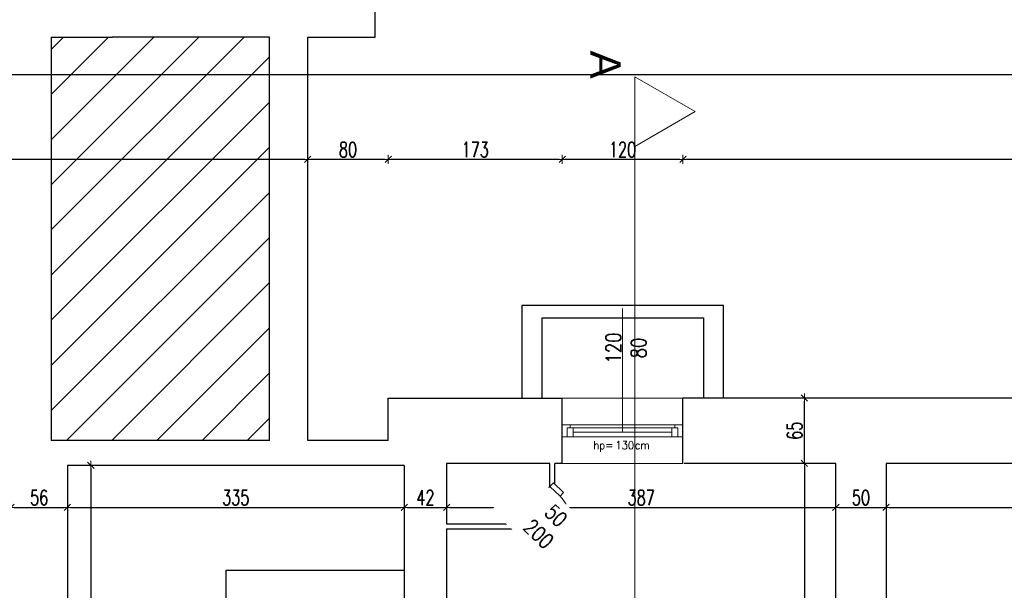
# Model space of a CAD drawing. Header units: millimetres. Extents: x 0 to 111311, y -48878 to -25280.
# Tile 46 of 244: x 67200 to 68179, y -30652 to -30085. Entities that reach past the tile are written whole.
import ezdxf

# ---------------------------------------------------------------- set-up
doc = ezdxf.new("R2010")
doc.units = ezdxf.units.MM
doc.layers.get('Defpoints').update_dxf_attribs({"color": 30})
for name, color, linetype, lineweight in [('J opisy', 7, 'Continuous', 9), ('J stolarka_okna', 144, 'Continuous', 0), ('J wymiary', 1, 'Continuous', 9), ('OPIS', 7, 'Continuous', 5), ('sciany', 252, 'Continuous', 30)]:
    doc.layers.add(name, color=color, linetype=linetype, lineweight=lineweight)
doc.styles.add('ADESK2', font='simplex', dxfattribs={"width": 0.7})
doc.styles.add('MtXpl_simplex_shx', font='simplex.shx')
doc.styles.get("Standard").update_dxf_attribs({"font": 'arial.ttf'})
doc.dimstyles.new('1-100', dxfattribs={"dimscale": 1.5, "dimtxt": 10, "dimasz": 2, "dimexe": 1, "dimexo": 1, "dimgap": 1.5, "dimtad": 1, "dimdec": 0, "dimrnd": 0.5, "dimdsep": 46, "dimtxsty": 'ADESK2', "dimblk": 'wymiar', "dimcen": -1, "dimdle": 5, "dimse1": 1, "dimse2": 1, "dimclrd": 256, "dimclre": 256, "dimclrt": 256, "dimadec": 0, "dimazin": 0, "dimtfac": 1, "dimtdec": 0, "dimtix": 1, "dimtmove": 0, "dimatfit": 3, "dimfxl": 20, "dimfxlon": 1, "dimtolj": 1, "dimtzin": 0, "dimarcsym": 0})

# ---------------------------------------------------------------- blocks, each defined once
blk = doc.blocks.new('wymiar')
for p, q in [((1.5, 0), (-1.5, 0)), ((1.06, 1.06), (-1.06, -1.06)), ((0, 1.5), (0, -1.5))]:
    blk.add_line(p, q)
blk = doc.blocks.new('*D3002')
at = {"layer": 'Defpoints', "color": 0, "ltscale": 4}
for p in [(67247.59, -30528.28), (67247.59, -30983.28), (67270.92, -30983.28)]:
    blk.add_point(p, dxfattribs=at)
at = {"layer": 'J wymiary', "lineweight": -2}
blk.add_line((67270.92, -30531.28), (67270.92, -30980.28), dxfattribs=at)
at = {"layer": 'J wymiary', "lineweight": -2, "ltscale": 4, "xscale": 3, "yscale": 3, "zscale": 3}
for p, rotation in [((67270.92, -30528.28), 90), ((67270.92, -30983.28), 270)]:
    blk.add_blockref('wymiar', p, dxfattribs=dict(at, rotation=rotation))
at = {"layer": 'J wymiary', "ltscale": 4, "insert": (67261.17, -30755.78), "char_height": 15, "attachment_point": 5, "rotation": 90, "style": 'ADESK2'}
blk.add_mtext('\\A1;455', dxfattribs=at)
blk = doc.blocks.new('*D3020')
at = {"layer": 'Defpoints', "color": 0, "ltscale": 4}
for p in [(67191.59, -30570.01), (67247.59, -30570.01), (67247.59, -30570.01)]:
    blk.add_point(p, dxfattribs=at)
at = {"layer": 'J wymiary', "lineweight": -2}
blk.add_line((67194.59, -30570.01), (67244.59, -30570.01), dxfattribs=at)
at = {"layer": 'J wymiary', "lineweight": -2, "ltscale": 4, "xscale": 3, "yscale": 3, "zscale": 3, "rotation": 180}
blk.add_blockref('wymiar', (67191.59, -30570.01), dxfattribs=at)
at = {"layer": 'J wymiary', "lineweight": -2, "ltscale": 4, "xscale": 3, "yscale": 3, "zscale": 3}
blk.add_blockref('wymiar', (67247.59, -30570.01), dxfattribs=at)
at = {"layer": 'J wymiary', "ltscale": 4, "insert": (67219.59, -30560.26), "char_height": 15, "attachment_point": 5, "style": 'ADESK2'}
blk.add_mtext('\\A1;56', dxfattribs=at)
blk = doc.blocks.new('*D3021')
at = {"layer": 'Defpoints', "color": 0, "ltscale": 4}
for p in [(67247.59, -30570.01), (67582.59, -30570.01), (67582.59, -30570.01)]:
    blk.add_point(p, dxfattribs=at)
at = {"layer": 'J wymiary', "lineweight": -2}
blk.add_line((67250.59, -30570.01), (67579.59, -30570.01), dxfattribs=at)
at = {"layer": 'J wymiary', "lineweight": -2, "ltscale": 4, "xscale": 3, "yscale": 3, "zscale": 3, "rotation": 180}
blk.add_blockref('wymiar', (67247.59, -30570.01), dxfattribs=at)
at = {"layer": 'J wymiary', "lineweight": -2, "ltscale": 4, "xscale": 3, "yscale": 3, "zscale": 3}
blk.add_blockref('wymiar', (67582.59, -30570.01), dxfattribs=at)
at = {"layer": 'J wymiary', "ltscale": 4, "insert": (67415.09, -30560.26), "char_height": 15, "attachment_point": 5, "style": 'ADESK2'}
blk.add_mtext('\\A1;335', dxfattribs=at)
blk = doc.blocks.new('*D3022')
at = {"layer": 'Defpoints', "color": 0, "ltscale": 4}
for p in [(67582.59, -30570.01), (67624.59, -30570.01), (67624.59, -30570.01)]:
    blk.add_point(p, dxfattribs=at)
at = {"layer": 'J wymiary', "lineweight": -2}
blk.add_line((67585.59, -30570.01), (67621.59, -30570.01), dxfattribs=at)
at = {"layer": 'J wymiary', "lineweight": -2, "ltscale": 4, "xscale": 3, "yscale": 3, "zscale": 3, "rotation": 180}
blk.add_blockref('wymiar', (67582.59, -30570.01), dxfattribs=at)
at = {"layer": 'J wymiary', "lineweight": -2, "ltscale": 4, "xscale": 3, "yscale": 3, "zscale": 3}
blk.add_blockref('wymiar', (67624.59, -30570.01), dxfattribs=at)
at = {"layer": 'J wymiary', "ltscale": 4, "insert": (67603.59, -30560.26), "char_height": 15, "attachment_point": 5, "style": 'ADESK2'}
blk.add_mtext('\\A1;42', dxfattribs=at)
blk = doc.blocks.new('*D3023')
at = {"layer": 'Defpoints', "color": 0, "ltscale": 4}
for p in [(67624.59, -30570.01), (68011.59, -30570.01), (68011.59, -30570.01)]:
    blk.add_point(p, dxfattribs=at)
at = {"layer": 'J wymiary', "lineweight": -2}
blk.add_line((67627.59, -30570.01), (68008.59, -30570.01), dxfattribs=at)
at = {"layer": 'J wymiary', "lineweight": -2, "ltscale": 4, "xscale": 3, "yscale": 3, "zscale": 3, "rotation": 180}
blk.add_blockref('wymiar', (67624.59, -30570.01), dxfattribs=at)
at = {"layer": 'J wymiary', "lineweight": -2, "ltscale": 4, "xscale": 3, "yscale": 3, "zscale": 3}
blk.add_blockref('wymiar', (68011.59, -30570.01), dxfattribs=at)
at = {"layer": 'J wymiary', "ltscale": 4, "insert": (67818.09, -30560.26), "char_height": 15, "attachment_point": 5, "style": 'ADESK2'}
blk.add_mtext('\\A1;387', dxfattribs=at)
blk = doc.blocks.new('*D3024')
at = {"layer": 'Defpoints', "color": 0, "ltscale": 4}
for p in [(68011.59, -30570.01), (68061.59, -30570.01), (68061.59, -30570.01)]:
    blk.add_point(p, dxfattribs=at)
at = {"layer": 'J wymiary', "lineweight": -2}
blk.add_line((68014.59, -30570.01), (68058.59, -30570.01), dxfattribs=at)
at = {"layer": 'J wymiary', "lineweight": -2, "ltscale": 4, "xscale": 3, "yscale": 3, "zscale": 3, "rotation": 180}
blk.add_blockref('wymiar', (68011.59, -30570.01), dxfattribs=at)
at = {"layer": 'J wymiary', "lineweight": -2, "ltscale": 4, "xscale": 3, "yscale": 3, "zscale": 3}
blk.add_blockref('wymiar', (68061.59, -30570.01), dxfattribs=at)
at = {"layer": 'J wymiary', "ltscale": 4, "insert": (68036.59, -30560.26), "char_height": 15, "attachment_point": 5, "style": 'ADESK2'}
blk.add_mtext('\\A1;50', dxfattribs=at)
blk = doc.blocks.new('*D3025')
at = {"layer": 'Defpoints', "color": 0, "ltscale": 4}
for p in [(68061.59, -30570.01), (68445.59, -30570.01), (68445.59, -30570.01)]:
    blk.add_point(p, dxfattribs=at)
at = {"layer": 'J wymiary', "lineweight": -2}
blk.add_line((68064.59, -30570.01), (68442.59, -30570.01), dxfattribs=at)
at = {"layer": 'J wymiary', "lineweight": -2, "ltscale": 4, "xscale": 3, "yscale": 3, "zscale": 3, "rotation": 180}
blk.add_blockref('wymiar', (68061.59, -30570.01), dxfattribs=at)
at = {"layer": 'J wymiary', "lineweight": -2, "ltscale": 4, "xscale": 3, "yscale": 3, "zscale": 3}
blk.add_blockref('wymiar', (68445.59, -30570.01), dxfattribs=at)
at = {"layer": 'J wymiary', "ltscale": 4, "insert": (68253.59, -30560.26), "char_height": 15, "attachment_point": 5, "style": 'ADESK2'}
blk.add_mtext('\\A1;384', dxfattribs=at)
blk = doc.blocks.new('*D3057')
at = {"layer": 'Defpoints', "color": 0, "ltscale": 4}
for p in [(68011.59, -30526.28), (67980.35, -31074.28), (68011.59, -31074.28)]:
    blk.add_point(p, dxfattribs=at)
at = {"layer": 'J wymiary', "lineweight": -2}
blk.add_line((67980.35, -30529.28), (67980.35, -31071.28), dxfattribs=at)
at = {"layer": 'J wymiary', "lineweight": -2, "ltscale": 4, "xscale": 3, "yscale": 3, "zscale": 3}
for p, rotation in [((67980.35, -30526.28), 90), ((67980.35, -31074.28), 270)]:
    blk.add_blockref('wymiar', p, dxfattribs=dict(at, rotation=rotation))
at = {"layer": 'J wymiary', "ltscale": 4, "insert": (67970.6, -30800.28), "char_height": 15, "attachment_point": 5, "rotation": 90, "style": 'ADESK2'}
blk.add_mtext('\\A1;548', dxfattribs=at)
blk = doc.blocks.new('*D3068')
at = {"layer": 'Defpoints', "color": 0, "ltscale": 4}
for p in [(67980.35, -30461.28), (67980.35, -30461.28), (67980.35, -30526.28)]:
    blk.add_point(p, dxfattribs=at)
at = {"layer": 'J wymiary', "lineweight": -2}
blk.add_line((67980.35, -30523.28), (67980.35, -30464.28), dxfattribs=at)
at = {"layer": 'J wymiary', "lineweight": -2, "ltscale": 4, "xscale": 3, "yscale": 3, "zscale": 3}
for p, rotation in [((67980.35, -30461.28), 90), ((67980.35, -30526.28), 270)]:
    blk.add_blockref('wymiar', p, dxfattribs=dict(at, rotation=rotation))
at = {"layer": 'J wymiary', "ltscale": 4, "insert": (67970.6, -30493.78), "char_height": 15, "attachment_point": 5, "rotation": 90, "style": 'ADESK2'}
blk.add_mtext('\\A1;65', dxfattribs=at)
blk = doc.blocks.new('*D3221')
at = {"layer": 'Defpoints', "color": 0, "ltscale": 4}
for p in [(67859.59, -30223.8), (67859.59, -30477.67), (68745.21, -30477.09)]:
    blk.add_point(p, dxfattribs=at)
at = {"layer": 'J wymiary', "lineweight": -2}
blk.add_line((68742.21, -30223.8), (67862.59, -30223.8), dxfattribs=at)
at = {"layer": 'J wymiary', "lineweight": -2, "ltscale": 4, "xscale": 3, "yscale": 3, "zscale": 3, "rotation": 180}
blk.add_blockref('wymiar', (67859.59, -30223.8), dxfattribs=at)
at = {"layer": 'J wymiary', "lineweight": -2, "ltscale": 4, "xscale": 3, "yscale": 3, "zscale": 3}
blk.add_blockref('wymiar', (68745.21, -30223.8), dxfattribs=at)
at = {"layer": 'J wymiary', "ltscale": 4, "insert": (68302.4, -30214.05), "char_height": 15, "attachment_point": 5, "style": 'ADESK2'}
blk.add_mtext('\\A1;886', dxfattribs=at)
blk = doc.blocks.new('*D3222')
at = {"layer": 'Defpoints', "color": 0, "ltscale": 4}
for p in [(67739.59, -30223.8), (67739.59, -30479.43), (67859.59, -30477.67)]:
    blk.add_point(p, dxfattribs=at)
at = {"layer": 'J wymiary', "lineweight": -2}
blk.add_line((67856.59, -30223.8), (67742.59, -30223.8), dxfattribs=at)
at = {"layer": 'J wymiary', "lineweight": -2, "ltscale": 4, "xscale": 3, "yscale": 3, "zscale": 3, "rotation": 180}
blk.add_blockref('wymiar', (67739.59, -30223.8), dxfattribs=at)
at = {"layer": 'J wymiary', "lineweight": -2, "ltscale": 4, "xscale": 3, "yscale": 3, "zscale": 3}
blk.add_blockref('wymiar', (67859.59, -30223.8), dxfattribs=at)
at = {"layer": 'J wymiary', "ltscale": 4, "insert": (67799.59, -30214.05), "char_height": 15, "attachment_point": 5, "style": 'ADESK2'}
blk.add_mtext('\\A1;120', dxfattribs=at)
blk = doc.blocks.new('*D3223')
at = {"layer": 'Defpoints', "color": 0, "ltscale": 4}
for p in [(67566.59, -30223.8), (67739.59, -30479.43), (67566.59, -30487.04)]:
    blk.add_point(p, dxfattribs=at)
at = {"layer": 'J wymiary', "lineweight": -2}
blk.add_line((67736.59, -30223.8), (67569.59, -30223.8), dxfattribs=at)
at = {"layer": 'J wymiary', "lineweight": -2, "ltscale": 4, "xscale": 3, "yscale": 3, "zscale": 3, "rotation": 180}
blk.add_blockref('wymiar', (67566.59, -30223.8), dxfattribs=at)
at = {"layer": 'J wymiary', "lineweight": -2, "ltscale": 4, "xscale": 3, "yscale": 3, "zscale": 3}
blk.add_blockref('wymiar', (67739.59, -30223.8), dxfattribs=at)
at = {"layer": 'J wymiary', "ltscale": 4, "insert": (67653.09, -30214.05), "char_height": 15, "attachment_point": 5, "style": 'ADESK2'}
blk.add_mtext('\\A1;173', dxfattribs=at)
blk = doc.blocks.new('*D3224')
at = {"layer": 'Defpoints', "color": 0, "ltscale": 4}
for p in [(67486.59, -30223.8), (67486.59, -30487.04), (67566.59, -30487.04)]:
    blk.add_point(p, dxfattribs=at)
at = {"layer": 'J wymiary', "lineweight": -2}
blk.add_line((67563.59, -30223.8), (67489.59, -30223.8), dxfattribs=at)
at = {"layer": 'J wymiary', "lineweight": -2, "ltscale": 4, "xscale": 3, "yscale": 3, "zscale": 3, "rotation": 180}
blk.add_blockref('wymiar', (67486.59, -30223.8), dxfattribs=at)
at = {"layer": 'J wymiary', "lineweight": -2, "ltscale": 4, "xscale": 3, "yscale": 3, "zscale": 3}
blk.add_blockref('wymiar', (67566.59, -30223.8), dxfattribs=at)
at = {"layer": 'J wymiary', "ltscale": 4, "insert": (67526.59, -30214.05), "char_height": 15, "attachment_point": 5, "style": 'ADESK2'}
blk.add_mtext('\\A1;80', dxfattribs=at)
blk = doc.blocks.new('*D3225')
at = {"layer": 'Defpoints', "color": 0, "ltscale": 4}
for p in [(66579.59, -30223.8), (67486.59, -30487.04), (66579.59, -30511.08)]:
    blk.add_point(p, dxfattribs=at)
at = {"layer": 'J wymiary', "lineweight": -2}
blk.add_line((67483.59, -30223.8), (66582.59, -30223.8), dxfattribs=at)
at = {"layer": 'J wymiary', "lineweight": -2, "ltscale": 4, "xscale": 3, "yscale": 3, "zscale": 3, "rotation": 180}
blk.add_blockref('wymiar', (66579.59, -30223.8), dxfattribs=at)
at = {"layer": 'J wymiary', "lineweight": -2, "ltscale": 4, "xscale": 3, "yscale": 3, "zscale": 3}
blk.add_blockref('wymiar', (67486.59, -30223.8), dxfattribs=at)
at = {"layer": 'J wymiary', "ltscale": 4, "insert": (67033.09, -30214.05), "char_height": 15, "attachment_point": 5, "style": 'ADESK2'}
blk.add_mtext('\\A1;907', dxfattribs=at)
blk = doc.blocks.new('*D3226')
at = {"layer": 'Defpoints', "color": 0, "ltscale": 4}
for p in [(71286.59, -30139.27), (66579.59, -30487.28), (71286.59, -30517.28)]:
    blk.add_point(p, dxfattribs=at)
at = {"layer": 'J wymiary', "lineweight": -2}
blk.add_line((66582.59, -30139.27), (71283.59, -30139.27), dxfattribs=at)
at = {"layer": 'J wymiary', "lineweight": -2, "ltscale": 4, "xscale": 3, "yscale": 3, "zscale": 3, "rotation": 180}
blk.add_blockref('wymiar', (66579.59, -30139.27), dxfattribs=at)
at = {"layer": 'J wymiary', "lineweight": -2, "ltscale": 4, "xscale": 3, "yscale": 3, "zscale": 3}
blk.add_blockref('wymiar', (71286.59, -30139.27), dxfattribs=at)
at = {"layer": 'J wymiary', "ltscale": 4, "insert": (68933.09, -30129.52), "char_height": 15, "attachment_point": 5, "style": 'ADESK2'}
blk.add_mtext('\\A1;4707', dxfattribs=at)

msp = doc.modelspace()

# ---------------------------------------------------------------- hatches: boundary and pattern name
at = {"layer": 'OPIS', "ltscale": 4}
h = msp.add_hatch(dxfattribs=at)
h.set_pattern_fill('ANSI31', color=256, scale=10)
h.paths.add_polyline_path([(66629.586, -27499.284), (66629.586, -29271.284), (67025.586, -29271.284), (67515.586, -29271.284), (67515.586, -27499.284)])
h.paths.add_polyline_path([(65959.586, -27499.284), (65959.586, -29479.284), (66579.586, -29479.284), (66579.586, -27499.284)])
h.paths.add_polyline_path([(66629.586, -29321.284), (66629.586, -29482.387), (66629.586, -29756.284), (66629.586, -30067.284), (67184.586, -30067.284), (67184.586, -29321.284)])
h.paths.add_polyline_path([(65959.586, -29504.284), (65959.586, -30067.284), (66579.586, -30067.284), (66579.586, -29504.284)])
h.paths.add_polyline_path([(65959.586, -30447.284), (65959.586, -30103.284), (66579.586, -30103.284), (66579.586, -30167.284), (66579.586, -30447.284)])
h.paths.add_polyline_path([(67231.586, -29321.284), (67231.586, -30067.284), (67515.586, -30067.284), (67515.586, -29321.284)])
h.paths.add_polyline_path([(66629.586, -30167.284), (66629.586, -30461.284), (66815.683, -30461.284), (67184.586, -30461.284), (67184.586, -30102.284), (66815.586, -30102.284), (66629.586, -30102.284)])
h.paths.add_polyline_path([(67231.586, -30102.284), (67231.586, -30503.284), (67448.586, -30503.284), (67448.586, -30102.28), (67292.586, -30102.284)])

# ---------------------------------------------------------------- linework, layer by layer
at = {"layer": 'J opisy', "linetype": 'Continuous', "lineweight": 9}
msp.add_line((67799.586, -30495.284), (67799.586, -30372.284), dxfattribs=at)
at = {"layer": 'J opisy'}
msp.add_line((67746.169, -30601.711), (67710.029, -30567.159), dxfattribs=at)
at = {"layer": 'J stolarka_okna', "linetype": 'Continuous', "lineweight": 9}
for p, q in [((67739.586, -30461.284), (67859.586, -30461.284)), ((67859.586, -30487.784), (67739.586, -30487.784)), ((67739.586, -30487.784), (67739.586, -30499.784)), ((67744.586, -30499.784), (67744.586, -30490.784)), ((67744.586, -30490.784), (67750.586, -30490.784)), ((67747.586, -30490.784), (67747.586, -30487.784)), ((67750.586, -30499.784), (67750.586, -30490.784)), ((67750.586, -30490.784), (67848.586, -30490.784)), ((67848.586, -30499.784), (67848.586, -30490.784)), ((67848.586, -30490.784), (67854.586, -30490.784)), ((67851.586, -30490.784), (67851.586, -30487.784)), ((67854.586, -30499.784), (67854.586, -30490.784)), ((67859.586, -30499.784), (67859.586, -30487.784)), ((67739.586, -30499.784), (67859.586, -30499.784)), ((67744.586, -30499.784), (67750.586, -30499.784)), ((67750.586, -30495.284), (67848.586, -30495.284)), ((67848.586, -30499.784), (67854.586, -30499.784)), ((67859.586, -30526.284), (67739.586, -30526.284))]:
    msp.add_line(p, q, dxfattribs=at)
at = {"layer": 'J stolarka_okna'}
for p, q in [((67727.305, -30549.088), (67692.753, -30585.229)), ((67730.76, -30545.474), (67727.305, -30549.088)), ((67727.305, -30549.088), (67737.424, -30558.763)), ((67730.76, -30545.474), (67740.879, -30555.149)), ((67737.424, -30558.763), (67740.879, -30555.149)), ((67692.753, -30585.229), (67689.297, -30588.843)), ((67689.297, -30588.843), (67699.417, -30598.518)), ((67692.753, -30585.229), (67702.872, -30594.904)), ((67699.417, -30598.518), (67702.872, -30594.904))]:
    msp.add_line(p, q, dxfattribs=at)
msp.add_arc((67699.855, -30592.019), 50.174, 316.287453, 41.515565, dxfattribs=at)
msp.add_solid([(67736.121, -30626.691), (67737.59, -30625.155), (67692.753, -30585.229), (67694.135, -30583.783)], dxfattribs=at)
at = {"layer": 'OPIS'}
msp.add_line((67811.7, -30141.629), (67811.7, -31974.092), dxfattribs=at)
msp.add_lwpolyline([(67871.7, -30176.27), (67811.7, -30210.911), (67811.7, -30141.629)], close=True, dxfattribs=at)
at = {"layer": 'sciany'}
for p, q in [((67553.586, -30102.284), (67553.586, -27461.284)), ((67231.586, -30102.284), (67231.586, -30503.284)), ((67231.586, -30102.284), (67292.586, -30102.284)), ((67448.586, -30102.28), (67292.586, -30102.284)), ((67448.586, -30503.284), (67448.586, -30102.28)), ((67486.586, -30102.284), (67553.586, -30102.284)), ((67486.586, -30503.284), (67486.586, -30102.284)), ((67732.016, -30369.284), (67699.586, -30369.284)), ((67699.586, -30369.284), (67699.586, -30461.284)), ((67899.971, -30369.284), (67732.016, -30369.284)), ((67899.971, -30461.284), (67899.971, -30369.284)), ((67719.586, -30461.284), (67719.586, -30381.284)), ((67719.586, -30381.284), (67879.971, -30381.284)), ((67879.971, -30381.284), (67879.971, -30461.284)), ((67566.586, -30503.284), (67566.586, -30461.284)), ((67566.586, -30461.284), (67715.824, -30461.284)), ((67566.586, -30461.284), (67739.586, -30461.284)), ((67739.586, -30526.284), (67739.586, -30461.284)), ((67859.586, -30526.284), (67859.586, -30461.284)), ((67866.279, -30461.284), (67859.586, -30461.284)), ((67908.586, -30461.284), (67866.279, -30461.284)), ((68103.586, -30461.284), (67908.586, -30461.284)), ((68745.214, -30461.284), (68103.586, -30461.284)), ((67448.586, -30503.284), (67231.586, -30503.284)), ((67566.586, -30503.284), (67486.586, -30503.284)), ((67582.586, -30528.284), (67247.586, -30528.284)), ((67247.586, -30528.284), (67247.586, -30732.284)), ((67582.586, -30528.284), (67582.586, -30693.726)), ((67624.586, -30526.284), (67624.586, -30586.221)), ((67727.305, -30526.284), (67624.586, -30526.284)), ((67727.305, -30549.088), (67727.305, -30526.284)), ((67739.586, -30526.284), (67732.305, -30526.284)), ((67732.305, -30546.951), (67732.305, -30526.284)), ((68011.586, -30526.284), (67860.824, -30526.284)), ((68011.586, -31074.284), (68011.586, -30526.284)), ((68445.586, -30526.284), (68061.586, -30526.284)), ((68061.586, -30526.284), (68061.586, -31074.284)), ((67624.586, -30586.221), (67691.804, -30586.221)), ((67624.586, -30591.221), (67624.586, -30761.284)), ((67624.586, -30591.221), (67691.355, -30591.221)), ((67405.586, -30983.284), (67405.586, -30632.279)), ((67405.586, -30632.279), (67582.586, -30632.279))]:
    msp.add_line(p, q, dxfattribs=at)

# ---------------------------------------------------------------- texts
at = {"layer": 'J opisy', "style": 'MtXpl_simplex_shx', "width": 0.9}
for s, p in [('hp=', (67770.599, -30512.101)), ('130', (67792.542, -30512.101)), ('cm', (67811.742, -30512.101))]:
    msp.add_text(s, height=8, dxfattribs=at).set_placement(p)
at = {"layer": 'J opisy', "insert": (67803.017, -30411.459), "char_height": 15, "width": 30.20626, "attachment_point": 5, "rotation": 90, "line_spacing_factor": 0.771429}
msp.add_mtext('\\pxsm1;{\\Fsimplex|c238;\\W0.8;120\\Fsimplex|c0;\\P\\Fsimplex|c238;80}', dxfattribs=at)
at = {"layer": 'OPIS', "insert": (67782.639, -30129.47), "char_height": 30, "width": 162.4495, "attachment_point": 5, "rotation": 270}
msp.add_mtext('A', dxfattribs=at)

# ---------------------------------------------------------------- dimensions: what is measured, and where the dimension line sits
at = {"layer": 'J wymiary'}
for base, p1, p2, picture, middle in [((71286.586, -30139.275), (66579.586, -30487.284), (71286.586, -30517.284), '*D3226', (68933.086, -30129.525)), ((66579.586, -30223.798), (67486.586, -30487.037), (66579.586, -30511.079), '*D3225', (67033.086, -30214.048)), ((67486.586, -30223.798), (67566.586, -30487.037), (67486.586, -30487.037), '*D3224', (67526.586, -30214.048)), ((67566.586, -30223.798), (67739.586, -30479.427), (67566.586, -30487.037), '*D3223', (67653.086, -30214.048)), ((67739.586, -30223.798), (67859.586, -30477.669), (67739.586, -30479.427), '*D3222', (67799.586, -30214.048)), ((67859.586, -30223.798), (68745.214, -30477.091), (67859.586, -30477.669), '*D3221', (68302.4, -30214.048))]:
    dim = msp.add_linear_dim(base=base, p1=p1, p2=p2, dimstyle='1-100', override={"dimblk": 'wymiar'}, dxfattribs=at)
    dim.commit()
    dim.dimension.update_dxf_attribs({"geometry": picture, "text_midpoint": middle})
dim = msp.add_linear_dim(base=(67980.354, -30461.284), p1=(67980.354, -30526.284), p2=(67980.354, -30461.284), angle=90, dimstyle='1-100', override={"dimblk": 'wymiar'}, dxfattribs=at)
dim.commit()
dim.dimension.update_dxf_attribs({"geometry": '*D3068', "text_midpoint": (67970.604, -30493.784)})
for base, p1, p2, picture, middle in [((67270.916, -30983.284), (67247.586, -30528.284), (67247.586, -30983.284), '*D3002', (67261.166, -30755.784)), ((67980.354, -31074.284), (68011.586, -30526.284), (68011.586, -31074.284), '*D3057', (67970.604, -30800.284))]:
    dim = msp.add_linear_dim(base=base, p1=p1, p2=p2, angle=90, dimstyle='1-100', dxfattribs=at)
    dim.commit()
    dim.dimension.update_dxf_attribs({"geometry": picture, "text_midpoint": middle})
for base, p1, p2, picture, middle in [((67247.586, -30570.005), (67191.586, -30570.005), (67247.586, -30570.005), '*D3020', (67219.586, -30560.255)), ((67582.586, -30570.005), (67247.586, -30570.005), (67582.586, -30570.005), '*D3021', (67415.086, -30560.255)), ((67624.586, -30570.005), (67582.586, -30570.005), (67624.586, -30570.005), '*D3022', (67603.586, -30560.255)), ((68011.586, -30570.005), (67624.586, -30570.005), (68011.586, -30570.005), '*D3023', (67818.086, -30560.255)), ((68061.586, -30570.005), (68011.586, -30570.005), (68061.586, -30570.005), '*D3024', (68036.586, -30560.255)), ((68445.586, -30570.005), (68061.586, -30570.005), (68445.586, -30570.005), '*D3025', (68253.586, -30560.255))]:
    dim = msp.add_linear_dim(base=base, p1=p1, p2=p2, dimstyle='1-100', dxfattribs=at)
    dim.commit()
    dim.dimension.update_dxf_attribs({"geometry": picture, "text_midpoint": middle})

# ---------------------------------------------------------------- next in the draw order: texts
at = {"layer": 'J opisy', "insert": (67724.793, -30587.266), "char_height": 15, "width": 85.22639, "attachment_point": 5, "rotation": 316.282907, "line_spacing_factor": 0.771429, "bg_fill": 2}
msp.add_mtext('\\pxsm1;{\\Fsimplex.shx|c238;\\W0.8;50\\P200}', dxfattribs=at)

doc.saveas('drawing.dxf')
